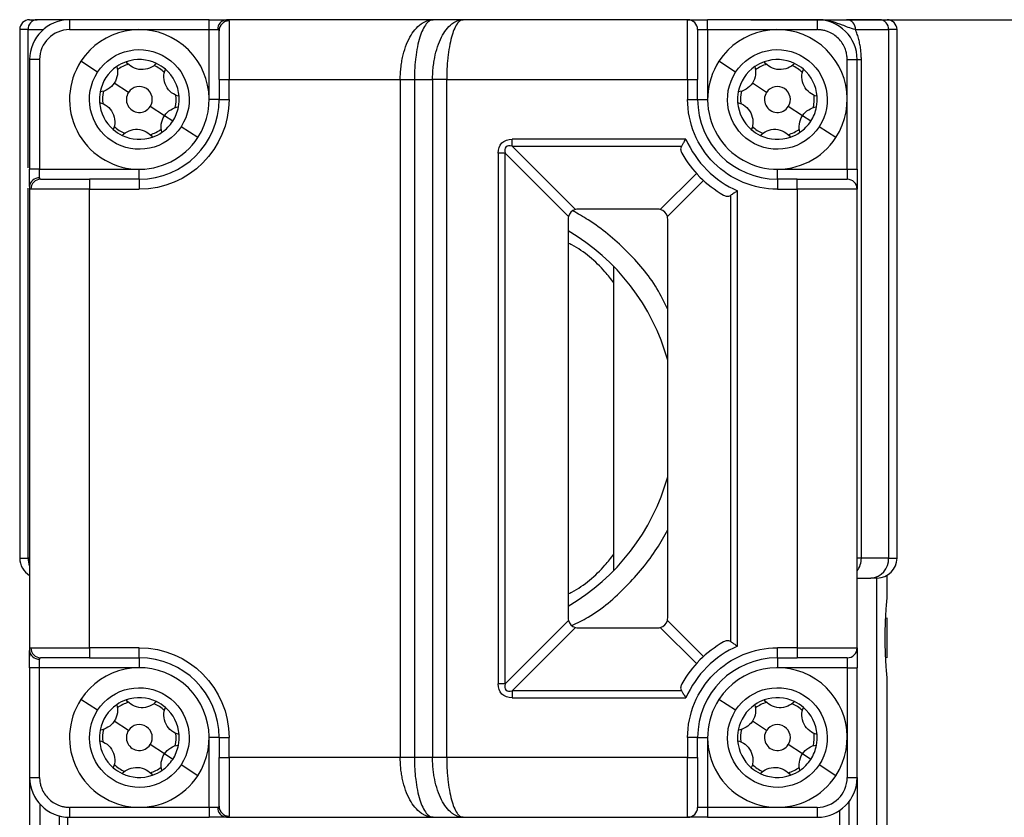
# Model space of a CAD drawing. Header units: millimetres. Extents: x 13 to 546, y 13 to 419.
# Tile 28 of 44: x 329 to 369, y 302 to 334. Entities that reach past the tile are written whole.
import ezdxf

# ---------------------------------------------------------------- set-up
doc = ezdxf.new("R2010")
doc.units = ezdxf.units.MM
doc.header["$LTSCALE"] = 2
doc.linetypes.add('SLD-Solid', pattern=[0])
doc.layers.add('DIMENSIONS', color=140, linetype='SLD-Solid', lineweight=25)
doc.styles.add('SLDTEXTSTYLE0', font='VERDANA.TTF')
doc.dimstyles.new('SLDDIMSTYLE4', dxfattribs={"dimtxt": 4.316016, "dimasz": 6.604, "dimexe": 0, "dimexo": 0.0625, "dimgap": 1.079004, "dimtad": 0, "dimtih": 1, "dimtoh": 1, "dimlfac": 1.25, "dimrnd": 1e-09, "dimzin": 12, "dimdsep": 46, "dimtxsty": 'SLDTEXTSTYLE0', "dimsah": 1, "dimcen": 0.09, "dimadec": 0, "dimazin": 3, "dimtfac": 1, "dimtofl": 0, "dimtmove": 0, "dimatfit": 3, "dimfxl": 0, "dimfrac": 2, "dimtolj": 1, "dimtzin": 12, "dimarcsym": 0})

# ---------------------------------------------------------------- blocks, each defined once
blk = doc.blocks.new('_D_11')
at = {"layer": 'DIMENSIONS'}
for p, q in [((358.809, 334.243), (394.796, 334.243)), ((388.446, 334.243), (388.446, 298.753)), ((382.033, 290.927), (380.584, 290.927)), ((380.584, 290.927), (380.584, 284.067)), ((394.859, 290.927), (396.308, 290.927)), ((396.308, 290.927), (396.308, 284.067)), ((380.584, 284.067), (382.033, 284.067)), ((396.308, 284.067), (394.859, 284.067)), ((388.446, 242.581), (388.446, 283.101)), ((354.256, 242.581), (394.796, 242.581))]:
    blk.add_line(p, q, dxfattribs=at)
for points in [[(388.446, 334.243), (387.43, 327.639), (389.462, 327.639)], [(388.446, 242.581), (389.462, 249.185), (387.43, 249.185)]]:
    blk.add_solid(points, dxfattribs=at)
at = {"layer": 'DIMENSIONS', "char_height": 4.2333, "attachment_point": 1, "style": 'SLDTEXTSTYLE0'}
for s, insert in [('114.6', (380.238, 297.27)), ('4.51', (382.033, 289.444))]:
    blk.add_mtext(s, dxfattribs=dict(at, insert=insert))

msp = doc.modelspace()

# ---------------------------------------------------------------- linework, layer by layer
for p, q in [((331.4691, 334.2432), (330.1647, 334.2432)), ((331.4691, 334.2432), (331.4691, 333.8432)), ((337.0691, 334.2432), (331.4691, 334.2432)), ((337.0691, 333.8432), (337.0691, 334.2432)), ((346.0632, 334.2432), (337.7619, 334.2432)), ((347.2632, 334.2432), (346.0632, 334.2432)), ((356.2691, 334.2432), (347.2632, 334.2432)), ((356.2691, 331.8432), (356.2691, 334.2432)), ((357.0691, 333.8432), (357.0691, 334.2432)), ((361.4691, 334.2432), (357.0691, 334.2432)), ((361.4691, 334.2432), (361.4691, 333.8432)), ((363.9735, 334.2432), (362.6467, 334.2432)), ((329.8069, 333.8432), (329.4691, 333.8432)), ((329.4691, 333.8432), (329.4691, 312.6432)), ((329.8069, 333.8432), (330.4108, 333.8432)), ((329.8069, 328.3058), (329.8069, 333.8432)), ((331.4691, 333.8432), (337.0691, 333.8432)), ((337.0691, 331.0432), (337.0691, 333.8432)), ((337.0691, 333.8432), (337.4155, 333.8432)), ((337.8691, 334.1947), (337.8691, 331.8432)), ((356.6691, 333.8432), (357.0691, 333.8432)), ((357.0691, 333.8432), (357.0691, 331.0432)), ((357.0691, 333.8432), (361.4691, 333.8432)), ((363.0045, 333.8432), (364.3313, 333.8432)), ((364.3313, 333.8432), (364.3313, 312.6432)), ((364.6691, 333.8432), (364.3313, 333.8432)), ((364.6691, 312.6432), (364.6691, 333.8432)), ((330.2691, 332.6432), (329.8691, 332.6432)), ((329.8691, 332.6432), (329.8691, 328.2432)), ((330.2691, 332.6432), (330.2691, 328.2432)), ((362.6691, 328.2432), (362.6691, 332.6432)), ((362.6691, 332.6432), (363.0691, 332.6432)), ((363.0691, 332.6432), (363.238, 332.6432)), ((363.0691, 328.2432), (363.0691, 332.6432)), ((363.238, 312.6432), (363.238, 332.6432)), ((332.5948, 332.1371), (331.925, 332.5747)), ((358.1948, 332.1371), (357.525, 332.5747)), ((337.4691, 331.8432), (337.4691, 331.0432)), ((337.4691, 331.8432), (337.8691, 331.8432)), ((337.8691, 331.8432), (344.7377, 331.8432)), ((337.8691, 331.0432), (337.8691, 331.8432)), ((344.7377, 331.8432), (345.3034, 331.8432)), ((344.7377, 331.8432), (344.7377, 304.6432)), ((345.3034, 331.8432), (346.0348, 331.8432)), ((345.3034, 331.8432), (345.3034, 304.6432)), ((346.0348, 331.8432), (346.0348, 304.6432)), ((346.6005, 331.8432), (346.0348, 331.8432)), ((346.6005, 331.8432), (356.2691, 331.8432)), ((346.6005, 304.6432), (346.6005, 331.8432)), ((356.2691, 331.8432), (356.2691, 331.0432)), ((356.2691, 331.8432), (356.6691, 331.8432)), ((356.6691, 331.0432), (356.6691, 331.8432)), ((333.8338, 331.3276), (333.2645, 331.6996)), ((359.4338, 331.3276), (358.8645, 331.6996)), ((335.2737, 330.3869), (334.7044, 330.7588)), ((337.4691, 331.0432), (337.0691, 331.0432)), ((337.4691, 331.0432), (337.8691, 331.0432)), ((356.2691, 331.0432), (356.6691, 331.0432)), ((356.6691, 331.0432), (357.0691, 331.0432)), ((360.8737, 330.3869), (360.3044, 330.7588)), ((335.6086, 330.1681), (335.2737, 330.3869)), ((361.2086, 330.1681), (360.8737, 330.3869)), ((336.6132, 329.5118), (335.9434, 329.9493)), ((362.2132, 329.5118), (361.5434, 329.9493)), ((356.2006, 329.4489), (349.2291, 329.4489)), ((349.2291, 329.1661), (349.2291, 329.4489)), ((349.2291, 329.1661), (356.0196, 329.1661)), ((351.7656, 326.6296), (349.2291, 329.1661)), ((348.6634, 328.8832), (348.6634, 307.6032)), ((348.9463, 328.8832), (348.6634, 328.8832)), ((348.9463, 307.6032), (348.9463, 328.8832)), ((348.9463, 328.8832), (351.4827, 326.3468)), ((330.2691, 328.2432), (329.8691, 328.2432)), ((330.2691, 327.8968), (330.2691, 328.2432)), ((330.2691, 328.2432), (334.2691, 328.2432)), ((334.2691, 327.8432), (334.2691, 328.2432)), ((356.6196, 328.0766), (355.1726, 326.6296)), ((359.8691, 327.8432), (359.8691, 328.2432)), ((359.8691, 328.2432), (362.6691, 328.2432)), ((362.6691, 328.2432), (362.6691, 327.8432)), ((362.6691, 328.2432), (363.0691, 328.2432)), ((329.8691, 327.5504), (329.8691, 308.936)), ((332.2691, 327.8432), (332.2691, 327.4432)), ((334.2691, 327.8432), (332.2691, 327.8432)), ((334.2691, 327.8432), (334.2691, 327.4432)), ((355.4555, 326.3468), (356.9025, 327.7938)), ((359.8691, 327.8432), (359.8691, 327.4432)), ((360.6691, 327.8432), (359.8691, 327.8432)), ((360.6691, 327.4432), (360.6691, 327.8432)), ((329.8069, 312.6432), (329.8069, 327.4878)), ((332.2691, 327.4432), (329.9176, 327.4432)), ((332.2691, 309.0432), (332.2691, 327.4432)), ((332.2691, 327.4432), (334.2691, 327.4432)), ((357.9919, 327.1937), (357.9919, 309.2928)), ((358.2748, 309.1118), (358.2748, 327.3747)), ((359.8691, 327.4432), (360.6691, 327.4432)), ((360.6691, 327.4432), (360.6691, 309.0432)), ((363.0691, 327.4432), (360.6691, 327.4432)), ((363.0691, 309.0432), (363.0691, 327.4432)), ((355.0691, 326.6432), (351.8691, 326.6432)), ((351.4691, 326.2432), (351.4691, 310.2432)), ((355.4691, 310.2432), (355.4691, 326.2432)), ((353.3091, 312.1522), (353.3091, 324.3343)), ((329.4691, 312.6432), (329.8069, 312.6432)), ((329.8691, 312.6432), (329.8069, 312.6432)), ((363.238, 312.6432), (363.0691, 312.6432)), ((364.3313, 312.6432), (363.238, 312.6432)), ((364.3313, 312.6432), (364.6691, 312.6432)), ((363.0691, 311.8432), (363.6157, 311.8432)), ((363.8496, 311.8432), (363.8496, 288.6432)), ((364.2691, 310.9986), (364.2691, 311.9504)), ((351.4827, 310.1397), (348.9463, 307.6032)), ((356.9025, 308.6927), (355.4555, 310.1397)), ((364.2691, 308.6432), (364.2691, 310.2432)), ((349.2291, 307.3204), (351.7656, 309.8569)), ((351.8691, 309.8432), (355.0691, 309.8432)), ((355.1726, 309.8569), (356.6196, 308.4099)), ((329.8691, 308.9266), (329.8691, 308.6993)), ((329.9176, 309.0432), (332.2691, 309.0432)), ((334.2691, 309.0432), (332.2691, 309.0432)), ((332.2691, 309.0432), (332.2691, 308.6432)), ((334.2691, 308.6432), (334.2691, 309.0432)), ((360.6691, 309.0432), (359.8691, 309.0432)), ((359.8691, 308.6432), (359.8691, 309.0432)), ((360.6691, 309.0432), (360.6691, 308.6432)), ((360.6691, 309.0432), (363.0691, 309.0432)), ((330.2691, 308.2432), (330.2691, 308.5896)), ((332.2691, 308.6432), (334.2691, 308.6432)), ((334.2691, 308.6432), (334.2691, 308.2432)), ((359.8691, 308.6432), (360.6691, 308.6432)), ((359.8691, 308.6432), (359.8691, 308.2432)), ((362.6691, 308.6432), (362.6691, 308.2432)), ((330.2691, 308.2432), (329.8691, 308.2432)), ((329.8691, 308.2432), (329.8691, 303.8432)), ((334.2691, 308.2432), (330.2691, 308.2432)), ((330.2691, 303.8432), (330.2691, 308.2432)), ((362.6691, 308.2432), (359.8691, 308.2432)), ((362.6691, 308.2432), (363.0691, 308.2432)), ((362.6691, 308.2432), (362.6691, 303.8432)), ((363.0691, 303.8432), (363.0691, 308.2432)), ((364.2691, 288.6432), (364.2691, 307.8879)), ((348.9463, 307.6032), (348.6634, 307.6032)), ((332.5948, 306.5371), (331.925, 306.9747)), ((356.0196, 307.3204), (349.2291, 307.3204)), ((349.2291, 307.3204), (349.2291, 307.0375)), ((349.2291, 307.0375), (356.2006, 307.0375)), ((358.1948, 306.5371), (357.525, 306.9747)), ((333.8338, 305.7276), (333.2645, 306.0996)), ((359.4338, 305.7276), (358.8645, 306.0996)), ((337.0691, 302.6432), (337.0691, 305.4432)), ((337.4691, 305.4432), (337.0691, 305.4432)), ((337.4691, 305.4432), (337.4691, 304.6432)), ((337.4691, 305.4432), (337.8691, 305.4432)), ((337.8691, 304.6432), (337.8691, 305.4432)), ((356.2691, 305.4432), (356.2691, 304.6432)), ((356.6691, 305.4432), (356.2691, 305.4432)), ((356.6691, 304.6432), (356.6691, 305.4432)), ((356.6691, 305.4432), (357.0691, 305.4432)), ((357.0691, 305.4432), (357.0691, 302.6432)), ((335.2737, 304.7869), (334.7044, 305.1588)), ((360.8737, 304.7869), (360.3044, 305.1588)), ((335.6086, 304.5681), (335.2737, 304.7869)), ((337.4691, 304.6432), (337.8691, 304.6432)), ((344.7377, 304.6432), (337.8691, 304.6432)), ((337.8691, 304.6432), (337.8691, 302.2917)), ((345.3034, 304.6432), (344.7377, 304.6432)), ((346.0348, 304.6432), (345.3034, 304.6432)), ((346.6005, 304.6432), (346.0348, 304.6432)), ((356.2691, 304.6432), (346.6005, 304.6432)), ((356.2691, 304.6432), (356.6691, 304.6432)), ((356.2691, 302.2432), (356.2691, 304.6432)), ((361.2086, 304.5681), (360.8737, 304.7869)), ((336.6132, 303.9118), (335.9434, 304.3493)), ((362.2132, 303.9118), (361.5434, 304.3493)), ((329.8691, 303.8432), (329.8691, 288.6432)), ((329.8691, 303.8432), (330.2691, 303.8432)), ((362.6691, 303.8432), (363.0691, 303.8432)), ((363.0691, 303.8432), (363.0691, 288.6432)), ((330.2886, 288.6432), (330.2886, 302.7632)), ((337.0691, 302.6432), (331.4691, 302.6432)), ((331.4691, 302.6432), (331.4691, 302.2432)), ((337.4155, 302.6432), (337.0691, 302.6432)), ((337.0691, 302.6432), (337.0691, 302.2432)), ((357.0691, 302.6432), (356.6691, 302.6432)), ((357.0691, 302.6432), (357.0691, 302.2432)), ((361.4691, 302.6432), (357.0691, 302.6432)), ((361.4691, 302.6432), (361.4691, 302.2432)), ((362.7509, 288.6432), (362.7509, 302.8857)), ((331.0691, 288.6432), (331.0691, 302.294)), ((331.3873, 302.2453), (331.3873, 288.6432)), ((331.4691, 302.2432), (337.0691, 302.2432)), ((337.7619, 302.2432), (346.0632, 302.2432)), ((346.0632, 302.2432), (347.2632, 302.2432)), ((347.2632, 302.2432), (356.2691, 302.2432)), ((357.0691, 302.2432), (361.4691, 302.2432)), ((362.3685, 288.6432), (362.3685, 302.5199))]:
    msp.add_line(p, q)
for centre, radius, start, end in [((329.8691, 333.8432), 0.4, 90, 180), ((330.1871, 333.8632), 0.3807, 93.36762, 183.01175), ((331.4691, 332.6432), 1.6, 90, 180), ((337.7908, 333.8682), 0.3761, 94.40195, 183.81126), ((356.2691, 333.8432), 0.4, 0, 90), ((361.4691, 332.6432), 1.6, 0, 90), ((362.6244, 333.8632), 0.3807, 356.98825, 86.63238), ((363.9511, 333.8632), 0.3807, 356.98825, 86.63238), ((364.2691, 333.8432), 0.4, 0, 90), ((334.2691, 331.0432), 2.8, 326.84238, 146.84238), ((337.8651, 333.7987), 0.396, 89.42128, 179.40934), ((359.8691, 331.0432), 2.8, 326.84238, 146.84238), ((334.2691, 331.0432), 1.6, 64.51074, 109.17403), ((359.8691, 331.0432), 1.6, 64.51074, 109.17403), ((334.2691, 331.0432), 2.8, 146.84238, 326.84238), ((334.2691, 331.0432), 1.6, 124.51074, 169.17403), ((334.2691, 331.0432), 1.6, 109.17403, 124.51074), ((334.2691, 331.0432), 1.48, 107.19539, 126.48937), ((334.2691, 331.0432), 1.48, 47.19539, 66.48937), ((334.2691, 331.0432), 1.6, 49.17403, 64.51074), ((334.2691, 331.0432), 1.6, 4.51074, 49.17403), ((359.8691, 331.0432), 2.8, 146.84238, 326.84238), ((359.8691, 331.0432), 1.6, 124.51074, 169.17403), ((359.8691, 331.0432), 1.6, 109.17403, 124.51074), ((359.8691, 331.0432), 1.48, 107.19539, 126.48937), ((359.8691, 331.0432), 1.48, 47.19539, 66.48937), ((359.8691, 331.0432), 1.6, 49.17403, 64.51074), ((359.8691, 331.0432), 1.6, 4.51074, 49.17403), ((334.2691, 331.0432), 0.52, 326.84238, 146.84238), ((359.8691, 331.0432), 0.52, 326.84238, 146.84238), ((334.2691, 331.0432), 1.6, 169.17403, 184.51074), ((334.2691, 331.0432), 1.48, 167.19539, 186.48937), ((334.2691, 331.0432), 0.52, 146.84238, 326.84238), ((334.2691, 331.0432), 1.48, 347.19539, 6.48937), ((334.2691, 331.0432), 1.6, 349.17403, 4.51074), ((359.8691, 331.0432), 1.6, 169.17403, 184.51074), ((359.8691, 331.0432), 1.48, 167.19539, 186.48937), ((359.8691, 331.0432), 0.52, 146.84238, 326.84238), ((359.8691, 331.0432), 1.48, 347.19539, 6.48937), ((359.8691, 331.0432), 1.6, 349.17403, 4.51074), ((334.2691, 331.0432), 1.6, 184.51074, 229.17403), ((334.2691, 331.0432), 3.2, 270, 0), ((334.2691, 331.0432), 1.6, 326.84238, 349.17403), ((359.8691, 331.0432), 3.2, 180, 270), ((359.8691, 331.0432), 1.6, 184.51074, 229.17403), ((359.8691, 331.0432), 1.6, 326.84238, 349.17403), ((334.2691, 331.0432), 1.48, 227.19539, 246.48937), ((334.2691, 331.0432), 1.6, 304.51074, 326.84238), ((359.8691, 331.0432), 1.48, 227.19539, 246.48937), ((359.8691, 331.0432), 1.6, 304.51074, 326.84238), ((334.2691, 331.0432), 1.6, 229.17403, 244.51074), ((334.2691, 331.0432), 1.6, 244.51074, 289.17403), ((334.2691, 331.0432), 1.48, 287.19539, 306.48937), ((334.2691, 331.0432), 1.6, 289.17403, 304.51074), ((359.8691, 331.0432), 1.6, 229.17403, 244.51074), ((359.8691, 331.0432), 1.6, 244.51074, 289.17403), ((359.8691, 331.0432), 1.48, 287.19539, 306.48937), ((359.8691, 331.0432), 1.6, 289.17403, 304.51074), ((359.8691, 331.0432), 4.4, 209.40035, 240.59965), ((330.2441, 327.5215), 0.3761, 86.18874, 175.59805), ((330.3136, 327.4472), 0.396, 90.59066, 180.57872), ((362.6691, 327.4432), 0.4, 0, 90), ((351.8691, 326.2432), 0.4, 165, 180), ((351.8691, 326.2432), 0.4, 105, 165), ((351.8691, 326.2432), 0.4, 90, 105), ((355.0691, 326.2432), 0.4, 75, 90), ((355.0691, 326.2432), 0.4, 15, 75), ((355.0691, 326.2432), 0.4, 0, 15), ((347.0691, 318.2432), 8.72, 15.5701, 59.69605), ((347.0691, 318.2432), 8.72, 300.30395, 344.4299), ((330.2691, 312.6432), 0.8, 180, 240), ((330.6842, 312.6414), 0.8773, 179.88367, 201.69928), ((362.3826, 312.6374), 0.8555, 323.37211, 0.39097), ((363.571, 312.6032), 0.7613, 273.36762, 3.01175), ((363.8691, 312.6432), 0.8, 270, 0), ((351.8691, 310.2432), 0.4, 180, 195), ((351.8691, 310.2432), 0.4, 195, 255), ((355.0691, 310.2432), 0.4, 285, 345), ((355.0691, 310.2432), 0.4, 345, 0), ((351.8691, 310.2432), 0.4, 255, 270), ((355.0691, 310.2432), 0.4, 270, 285), ((330.2441, 308.9649), 0.3761, 184.40195, 273.81126), ((330.3136, 309.0392), 0.396, 179.42128, 269.40934), ((359.8691, 305.4432), 4.4, 119.40035, 150.59965), ((362.6691, 309.0432), 0.4, 270, 0), ((334.2691, 305.4432), 3.2, 360, 90), ((359.8691, 305.4432), 3.2, 90, 180), ((334.2691, 305.4432), 2.8, 326.84238, 146.84238), ((359.8691, 305.4432), 2.8, 326.84238, 146.84238), ((334.2691, 305.4432), 2.8, 146.84238, 326.84238), ((334.2691, 305.4432), 1.6, 109.17403, 124.51074), ((334.2691, 305.4432), 1.6, 64.51074, 109.17403), ((359.8691, 305.4432), 2.8, 146.84238, 326.84238), ((359.8691, 305.4432), 1.6, 109.17403, 124.51074), ((359.8691, 305.4432), 1.6, 64.51074, 109.17403), ((334.2691, 305.4432), 1.6, 124.51074, 169.17403), ((334.2691, 305.4432), 1.48, 107.19539, 126.48937), ((334.2691, 305.4432), 1.48, 47.19539, 66.48937), ((334.2691, 305.4432), 1.6, 49.17403, 64.51074), ((334.2691, 305.4432), 1.6, 4.51074, 49.17403), ((359.8691, 305.4432), 1.6, 124.51074, 169.17403), ((359.8691, 305.4432), 1.48, 107.19539, 126.48937), ((359.8691, 305.4432), 1.48, 47.19539, 66.48937), ((359.8691, 305.4432), 1.6, 49.17403, 64.51074), ((359.8691, 305.4432), 1.6, 4.51074, 49.17403), ((334.2691, 305.4432), 1.48, 167.19539, 186.48937), ((334.2691, 305.4432), 0.52, 326.84238, 146.84238), ((359.8691, 305.4432), 1.48, 167.19539, 186.48937), ((359.8691, 305.4432), 0.52, 326.84238, 146.84238), ((334.2691, 305.4432), 1.6, 169.17403, 184.51074), ((334.2691, 305.4432), 0.52, 146.84238, 326.84238), ((334.2691, 305.4432), 1.48, 347.19539, 6.48937), ((334.2691, 305.4432), 1.6, 349.17403, 4.51074), ((359.8691, 305.4432), 1.6, 169.17403, 184.51074), ((359.8691, 305.4432), 0.52, 146.84238, 326.84238), ((359.8691, 305.4432), 1.48, 347.19539, 6.48937), ((359.8691, 305.4432), 1.6, 349.17403, 4.51074), ((334.2691, 305.4432), 1.6, 184.51074, 229.17403), ((334.2691, 305.4432), 1.6, 326.84238, 349.17403), ((359.8691, 305.4432), 1.6, 184.51074, 229.17403), ((359.8691, 305.4432), 1.6, 326.84238, 349.17403), ((334.2691, 305.4432), 1.6, 229.17403, 244.51074), ((334.2691, 305.4432), 1.48, 227.19539, 246.48937), ((334.2691, 305.4432), 1.48, 287.19539, 306.48937), ((334.2691, 305.4432), 1.6, 304.51074, 326.84238), ((359.8691, 305.4432), 1.6, 229.17403, 244.51074), ((359.8691, 305.4432), 1.48, 227.19539, 246.48937), ((359.8691, 305.4432), 1.48, 287.19539, 306.48937), ((359.8691, 305.4432), 1.6, 304.51074, 326.84238), ((331.4691, 303.8432), 1.6, 180, 270), ((334.2691, 305.4432), 1.6, 244.51074, 289.17403), ((334.2691, 305.4432), 1.6, 289.17403, 304.51074), ((359.8691, 305.4432), 1.6, 244.51074, 289.17403), ((359.8691, 305.4432), 1.6, 289.17403, 304.51074), ((361.4691, 303.8432), 1.6, 270, 0), ((337.7908, 302.6182), 0.3761, 176.18874, 265.59805), ((337.8651, 302.6877), 0.396, 180.59066, 270.57872), ((356.2691, 302.6432), 0.4, 270, 0)]:
    msp.add_arc(centre, radius, start, end)
for points in [[(329.8691, 334.2432), (329.8691, 334.2432), (329.9703, 334.2432), (330.1647, 334.2432)], [(337.0691, 334.2432), (337.3549, 334.2432), (337.619, 334.2432), (337.7619, 334.2432)], [(363.9735, 334.2432), (364.1679, 334.2432), (364.2691, 334.2432), (364.2691, 334.2432)], [(331.4691, 333.8432), (330.8068, 333.8432), (330.2691, 333.3055), (330.2691, 332.6432)], [(337.4691, 333.8028), (337.4691, 333.8311), (337.4507, 333.8432), (337.4155, 333.8432)], [(356.6691, 333.8432), (356.6691, 333.8432), (356.6691, 332.9471), (356.6691, 331.8432)], [(337.8691, 331.0432), (337.8691, 329.0563), (336.256, 327.4432), (334.2691, 327.4432)], [(356.2006, 329.4489), (356.6043, 328.5198), (357.3457, 327.7785), (358.2748, 327.3747)], [(329.8691, 327.5504), (329.8691, 327.6933), (329.8691, 327.9575), (329.8691, 328.2432)], [(330.2691, 327.8968), (330.2691, 327.8616), (330.2813, 327.8432), (330.3095, 327.8432)], [(363.0691, 328.2432), (363.0691, 327.8017), (363.0691, 327.4432), (363.0691, 327.4432)], [(360.6691, 327.8432), (361.7729, 327.8432), (362.6691, 327.8432), (362.6691, 327.8432)], [(329.8691, 308.2432), (329.8691, 308.529), (329.8691, 308.7932), (329.8691, 308.936)], [(334.2691, 309.0432), (336.256, 309.0432), (337.8691, 307.4301), (337.8691, 305.4432)], [(358.2748, 309.1118), (357.3457, 308.708), (356.6043, 307.9666), (356.2006, 307.0375)], [(330.3095, 308.6432), (330.2813, 308.6432), (330.2691, 308.6249), (330.2691, 308.5896)], [(362.6691, 308.6432), (362.6691, 308.6432), (361.7729, 308.6432), (360.6691, 308.6432)], [(361.4691, 302.6432), (362.1314, 302.6432), (362.6691, 303.1809), (362.6691, 303.8432)], [(337.4155, 302.6432), (337.4507, 302.6432), (337.4691, 302.6554), (337.4691, 302.6836)], [(337.7619, 302.2432), (337.619, 302.2432), (337.3549, 302.2432), (337.0691, 302.2432)]]:
    msp.add_open_spline(points, degree=3)
for points, knots in [([(337.7619, 334.2432), (337.7733, 334.243), (337.7959, 334.2426), (337.8224, 334.2388), (337.8434, 334.2325), (337.8582, 334.2231), (337.8674, 334.2109), (337.8685, 334.2002), (337.8691, 334.1947)], [0, 0, 0, 0, 0.1645192, 0.3286158, 0.493263, 0.6594244, 0.8280376, 1, 1, 1, 1]), ([(344.7377, 331.8432), (344.7381, 331.8859), (344.7388, 331.9713), (344.7448, 332.0994), (344.7542, 332.2271), (344.7675, 332.3542), (344.7847, 332.4802), (344.8056, 332.6048), (344.8525, 332.8382), (344.9487, 333.1724), (345.1173, 333.5478), (345.3295, 333.8615), (345.5161, 334.039), (345.6706, 334.138), (345.7817, 334.1916), (345.9148, 334.2342), (346.0114, 334.2401), (346.0632, 334.2432)], [0, 0, 0, 0, 0.0316712, 0.0634803, 0.0954547, 0.1276216, 0.1600074, 0.1926383, 0.2255396, 0.3477315, 0.4788534, 0.6037576, 0.7455599, 0.7930824, 0.8513294, 0.9203023, 1, 1, 1, 1]), ([(346.0632, 334.2432), (346.0478, 334.2424), (346.018, 334.2407), (345.9748, 334.2281), (345.9348, 334.21), (345.8982, 334.1872), (345.8649, 334.1612), (345.835, 334.1333), (345.8082, 334.1046), (345.7414, 334.0249), (345.6419, 333.8615), (345.5213, 333.5479), (345.424, 333.1724), (345.3646, 332.8097), (345.3324, 332.5131), (345.3157, 332.2919), (345.3053, 332.0681), (345.3041, 331.918), (345.3034, 331.8432)], [0, 0, 0, 0, 0.04120175, 0.07972061, 0.11555667, 0.14871008, 0.17918106, 0.20696994, 0.23207716, 0.2545034, 0.39629884, 0.52121274, 0.65232798, 0.77452932, 0.83190766, 0.88851819, 0.94450077, 1, 1, 1, 1]), ([(346.0348, 331.8432), (346.0351, 331.8859), (346.0358, 331.9713), (346.0412, 332.0993), (346.05, 332.227), (346.0623, 332.3541), (346.0782, 332.48), (346.0976, 332.6046), (346.1409, 332.8366), (346.2286, 333.1684), (346.3851, 333.5445), (346.5808, 333.8592), (346.7557, 334.0384), (346.8987, 334.1379), (347.0012, 334.1915), (347.1251, 334.2342), (347.215, 334.2401), (347.2632, 334.2432)], [0, 0, 0, 0, 0.033334, 0.0667913, 0.1003791, 0.1341046, 0.1679747, 0.2019966, 0.236177, 0.3618437, 0.4941706, 0.6178073, 0.7558734, 0.8017001, 0.8576649, 0.9237658, 1, 1, 1, 1]), ([(347.2632, 334.2432), (347.2498, 334.2424), (347.2239, 334.2407), (347.1865, 334.2281), (347.1518, 334.21), (347.12, 334.1871), (347.0908, 334.1611), (347.0645, 334.1332), (347.0409, 334.1046), (346.9819, 334.0244), (346.8954, 333.8592), (346.7893, 333.5445), (346.7052, 333.1684), (346.6536, 332.8077), (346.6257, 332.5125), (346.6113, 332.2915), (346.6022, 332.0679), (346.601, 331.918), (346.6005, 331.8432)], [0, 0, 0, 0, 0.0393974, 0.0762596, 0.1105867, 0.1423786, 0.1716352, 0.1983567, 0.2225431, 0.2441946, 0.3822507, 0.5058956, 0.6382125, 0.7638875, 0.8235791, 0.8828032, 0.9415974, 1, 1, 1, 1]), ([(356.2691, 334.2432), (356.2691, 334.2432), (356.3534, 334.2432), (356.6534, 334.2432), (356.8569, 334.2432), (357.0691, 334.2432)], [0, 0, 0, 0, 0.5, 0.5, 1, 1, 1, 1]), ([(363.0045, 333.8432), (362.8881, 333.8723), (362.7939, 333.9049), (362.6247, 333.9676), (362.55, 333.9977), (362.3403, 334.0786), (362.2205, 334.1204), (361.8781, 334.2162), (361.6746, 334.2432), (361.4691, 334.2432)], [0, 0, 0, 0, 0.125, 0.125, 0.25, 0.25, 0.5, 0.5, 1, 1, 1, 1]), ([(361.4691, 334.2432), (361.5283, 334.2432), (361.5874, 334.2432), (361.7127, 334.2432), (361.7786, 334.2432), (361.9306, 334.2432), (362.015, 334.2432), (362.1886, 334.2432), (362.2543, 334.2432), (362.4181, 334.2432), (362.5159, 334.2432), (362.6467, 334.2432)], [0, 0, 0, 0, 0.25, 0.25, 0.5, 0.5, 0.75, 0.75, 0.875, 0.875, 1, 1, 1, 1]), ([(362.6691, 332.6432), (362.6685, 332.6735), (362.6672, 332.7339), (362.6567, 332.8238), (362.6399, 332.9124), (362.6162, 332.9997), (362.5689, 333.1336), (362.4795, 333.3069), (362.3235, 333.4974), (362.1329, 333.6536), (361.9417, 333.7522), (361.7684, 333.8086), (361.62, 333.8379), (361.5195, 333.8415), (361.4691, 333.8432)], [0, 0, 0, 0, 0.0482774, 0.0961591, 0.1439201, 0.1918374, 0.2401856, 0.370003, 0.5000481, 0.6298656, 0.7599108, 0.8401054, 0.919707, 1, 1, 1, 1]), ([(363.238, 332.6432), (363.2377, 332.6775), (363.2371, 332.746), (363.232, 332.8486), (363.2238, 332.9508), (363.2123, 333.0528), (363.1975, 333.1544), (363.1732, 333.2907), (363.1343, 333.4597), (363.0759, 333.6575), (363.0288, 333.7801), (363.0045, 333.8432)], [0, 0, 0, 0, 0.0766897, 0.1535498, 0.2309676, 0.3093221, 0.3889789, 0.4702862, 0.6378668, 0.813746, 1, 1, 1, 1]), ([(337.4691, 331.8432), (337.4691, 332.3042), (337.4691, 332.7511), (337.4691, 333.4652), (337.4691, 333.7106), (337.4691, 333.8028)], [0, 0, 0, 0, 0.5, 0.5, 1, 1, 1, 1]), ([(332.5948, 332.1371), (333.1985, 333.0612), (334.4389, 333.3213), (336.2871, 332.1138), (336.5472, 330.8734), (335.9434, 329.9493)], [0, 0, 0, 0, 0.5, 0.5, 1, 1, 1, 1]), ([(358.1948, 332.1371), (358.7985, 333.0612), (360.0389, 333.3213), (361.8871, 332.1138), (362.1472, 330.8734), (361.5434, 329.9493)], [0, 0, 0, 0, 0.5, 0.5, 1, 1, 1, 1]), ([(333.3626, 332.3617), (333.3934, 332.2562), (333.4029, 332.1441), (333.3723, 331.9168), (333.3313, 331.8018), (333.2645, 331.6996)], [0, 0, 0, 0, 0.5, 0.5, 1, 1, 1, 1]), ([(334.9577, 332.4875), (334.8818, 332.4081), (334.7895, 332.3439), (334.5774, 332.2567), (334.4568, 332.2349), (334.2166, 332.2477), (334.0974, 332.2827), (333.8957, 332.3926), (333.8104, 332.4671), (333.7436, 332.5545)], [0, 0, 0, 0, 0.25, 0.25, 0.5, 0.5, 0.75, 0.75, 1, 1, 1, 1]), ([(335.8641, 331.1691), (335.7574, 331.1951), (335.6557, 331.2429), (335.4741, 331.383), (335.395, 331.4765), (335.286, 331.691), (335.2567, 331.8116), (335.251, 332.0413), (335.2728, 332.1524), (335.3151, 332.2539)], [0, 0, 0, 0, 0.25, 0.25, 0.5, 0.5, 0.75, 0.75, 1, 1, 1, 1]), ([(358.9626, 332.3617), (358.9934, 332.2562), (359.0029, 332.1441), (358.9723, 331.9168), (358.9313, 331.8018), (358.8645, 331.6996)], [0, 0, 0, 0, 0.5, 0.5, 1, 1, 1, 1]), ([(360.5577, 332.4875), (360.4818, 332.4081), (360.3895, 332.3439), (360.1774, 332.2567), (360.0568, 332.2349), (359.8166, 332.2477), (359.6974, 332.2827), (359.4957, 332.3926), (359.4104, 332.4671), (359.3436, 332.5545)], [0, 0, 0, 0, 0.25, 0.25, 0.5, 0.5, 0.75, 0.75, 1, 1, 1, 1]), ([(361.4641, 331.1691), (361.3574, 331.1951), (361.2557, 331.2429), (361.0741, 331.383), (360.995, 331.4765), (360.886, 331.691), (360.8567, 331.8116), (360.851, 332.0413), (360.8728, 332.1524), (360.9151, 332.2539)], [0, 0, 0, 0, 0.25, 0.25, 0.5, 0.5, 0.75, 0.75, 1, 1, 1, 1]), ([(335.9434, 329.9493), (335.3397, 329.0252), (334.0993, 328.7652), (332.2511, 329.9726), (331.991, 331.213), (332.5948, 332.1371)], [0, 0, 0, 0, 0.5, 0.5, 1, 1, 1, 1]), ([(361.5434, 329.9493), (360.9397, 329.0252), (359.6993, 328.7652), (357.8511, 329.9726), (357.591, 331.213), (358.1948, 332.1371)], [0, 0, 0, 0, 0.5, 0.5, 1, 1, 1, 1]), ([(333.2645, 331.6996), (333.1977, 331.5973), (333.1092, 331.5138), (332.9132, 331.3943), (332.8066, 331.3579), (332.6976, 331.3438)], [0, 0, 0, 0, 0.5, 0.5, 1, 1, 1, 1]), ([(358.8645, 331.6996), (358.7977, 331.5973), (358.7092, 331.5138), (358.5132, 331.3943), (358.4066, 331.3579), (358.2976, 331.3438)], [0, 0, 0, 0, 0.5, 0.5, 1, 1, 1, 1]), ([(332.6741, 330.9174), (332.7808, 330.8914), (332.8825, 330.8436), (333.0641, 330.7035), (333.1432, 330.61), (333.2522, 330.3955), (333.2815, 330.2748), (333.2872, 330.0452), (333.2654, 329.934), (333.2231, 329.8325)], [0, 0, 0, 0, 0.25, 0.25, 0.5, 0.5, 0.75, 0.75, 1, 1, 1, 1]), ([(335.2737, 330.3869), (335.3405, 330.4891), (335.4291, 330.5727), (335.625, 330.6922), (335.7316, 330.7286), (335.8406, 330.7427)], [0, 0, 0, 0, 0.5, 0.5, 1, 1, 1, 1]), ([(359.8691, 327.4432), (358.9144, 327.4432), (357.9986, 327.8225), (356.6484, 329.1728), (356.2691, 330.0885), (356.2691, 331.0432)], [0, 0, 0, 0, 0.5, 0.5, 1, 1, 1, 1]), ([(358.2741, 330.9174), (358.3808, 330.8914), (358.4825, 330.8436), (358.6641, 330.7035), (358.7432, 330.61), (358.8522, 330.3955), (358.8815, 330.2748), (358.8872, 330.0452), (358.8654, 329.934), (358.8231, 329.8325)], [0, 0, 0, 0, 0.25, 0.25, 0.5, 0.5, 0.75, 0.75, 1, 1, 1, 1]), ([(360.8737, 330.3869), (360.9405, 330.4891), (361.0291, 330.5727), (361.225, 330.6922), (361.3316, 330.7286), (361.4406, 330.7427)], [0, 0, 0, 0, 0.5, 0.5, 1, 1, 1, 1]), ([(335.1756, 329.7248), (335.1448, 329.8303), (335.1353, 329.9423), (335.1659, 330.1696), (335.2069, 330.2847), (335.2737, 330.3869)], [0, 0, 0, 0, 0.5, 0.5, 1, 1, 1, 1]), ([(360.7756, 329.7248), (360.7448, 329.8303), (360.7353, 329.9423), (360.7659, 330.1696), (360.8069, 330.2847), (360.8737, 330.3869)], [0, 0, 0, 0, 0.5, 0.5, 1, 1, 1, 1]), ([(333.5806, 329.599), (333.6565, 329.6784), (333.7487, 329.7426), (333.9608, 329.8298), (334.0814, 329.8515), (334.3216, 329.8387), (334.4408, 329.8037), (334.6425, 329.6938), (334.7278, 329.6194), (334.7946, 329.532)], [0, 0, 0, 0, 0.25, 0.25, 0.5, 0.5, 0.75, 0.75, 1, 1, 1, 1]), ([(359.1806, 329.599), (359.2565, 329.6784), (359.3487, 329.7426), (359.5608, 329.8298), (359.6814, 329.8515), (359.9216, 329.8387), (360.0408, 329.8037), (360.2425, 329.6938), (360.3278, 329.6194), (360.3946, 329.532)], [0, 0, 0, 0, 0.25, 0.25, 0.5, 0.5, 0.75, 0.75, 1, 1, 1, 1]), ([(348.6634, 328.8832), (348.6634, 329.0545), (348.7163, 329.1986), (348.9137, 329.3961), (349.0578, 329.4489), (349.2291, 329.4489)], [0, 0, 0, 0, 0.5, 0.5, 1, 1, 1, 1]), ([(349.2291, 329.1661), (349.1148, 329.1947), (349.0277, 329.1834), (348.9289, 329.0847), (348.9177, 328.9976), (348.9463, 328.8832)], [0, 0, 0, 0, 0.5, 0.5, 1, 1, 1, 1]), ([(356.0196, 329.1661), (355.9915, 329.1212), (355.984, 329.072), (355.9933, 328.9759), (356.0103, 328.9284), (356.0358, 328.8832)], [0, 0, 0, 0, 0.5, 0.5, 1, 1, 1, 1]), ([(356.0196, 329.1661), (356.0274, 329.1785), (356.0436, 329.2044), (356.0718, 329.2492), (356.1057, 329.3025), (356.149, 329.3696), (356.182, 329.4204), (356.2006, 329.4489)], [0, 0, 0, 0, 0.1544546, 0.3208386, 0.4994085, 0.7190707, 1, 1, 1, 1]), ([(329.9176, 327.4432), (329.9122, 327.4438), (329.9014, 327.4449), (329.8892, 327.4541), (329.8799, 327.4689), (329.8735, 327.4899), (329.8698, 327.5164), (329.8693, 327.5391), (329.8691, 327.5504)], [0, 0, 0, 0, 0.1719624, 0.3405756, 0.506737, 0.6713842, 0.8354808, 1, 1, 1, 1]), ([(330.3095, 327.8432), (330.4017, 327.8432), (330.6471, 327.8432), (331.3613, 327.8432), (331.8081, 327.8432), (332.2691, 327.8432)], [0, 0, 0, 0, 0.5, 0.5, 1, 1, 1, 1]), ([(357.7091, 327.2099), (357.7543, 327.1845), (357.8009, 327.1675), (357.8981, 327.158), (357.9472, 327.1657), (357.9919, 327.1937)], [0, 0, 0, 0, 0.5, 0.5, 1, 1, 1, 1]), ([(358.2748, 327.3747), (358.2551, 327.3619), (358.2185, 327.338), (358.1683, 327.3056), (358.1127, 327.2698), (358.0522, 327.2315), (358.0113, 327.2058), (357.9919, 327.1937)], [0, 0, 0, 0, 0.19423672, 0.3612142, 0.50095563, 0.76401139, 1, 1, 1, 1]), ([(355.4691, 322.6192), (355.3329, 322.9017), (354.9123, 323.7746), (353.8341, 325.0116), (352.6477, 326.0182), (351.8689, 326.4554), (351.6607, 326.5723)], [0, 0, 0, 0, 0.1683312, 0.5200134, 0.8716956, 1, 1, 1, 1]), ([(353.3091, 323.687), (353.1928, 323.8354), (352.7244, 324.433), (352.0804, 324.975), (351.5202, 325.2602), (351.4691, 325.2862)], [0, 0, 0, 0, 0.2308297, 0.9298253, 1, 1, 1, 1]), ([(351.6224, 309.9351), (351.8442, 310.0432), (352.6549, 310.4382), (353.8372, 311.4798), (354.8715, 312.7025), (355.3298, 313.5235), (355.4691, 313.773)], [0, 0, 0, 0, 0.13393443, 0.48938365, 0.84483287, 1, 1, 1, 1]), ([(351.4691, 311.2003), (351.5202, 311.2263), (352.0804, 311.5115), (352.7244, 312.0534), (353.1928, 312.6511), (353.3091, 312.7994)], [0, 0, 0, 0, 0.0701747, 0.7691703, 1, 1, 1, 1]), ([(363.8691, 311.8432), (363.8683, 311.8432), (363.8668, 311.8432), (363.8543, 311.8432), (363.8343, 311.8432), (363.7967, 311.8432), (363.732, 311.8432), (363.6545, 311.8432), (363.6157, 311.8432)], [0, 0, 0, 0, 0.1251631, 0.2499538, 0.3747937, 0.5001037, 0.7499539, 1, 1, 1, 1]), ([(364.2691, 307.8878), (364.2691, 307.888), (364.2681, 307.8979), (364.2645, 307.9369), (364.2618, 307.9663), (364.2551, 308.0432), (364.2511, 308.0903), (364.2423, 308.2018), (364.2375, 308.2669), (364.2279, 308.4095), (364.2231, 308.4875), (364.2141, 308.6571), (364.2099, 308.7483), (364.1996, 309.0305), (364.1955, 309.2374), (364.1955, 309.5449), (364.1965, 309.6491), (364.2002, 309.8506), (364.203, 309.9484), (364.2099, 310.1378), (364.2141, 310.2291), (364.223, 310.3978), (364.2278, 310.4763), (364.2375, 310.6206), (364.2423, 310.6843), (364.2511, 310.7957), (364.2552, 310.8438), (364.2619, 310.9205), (364.2645, 310.9494), (364.2681, 310.9885), (364.2691, 310.9986), (364.2691, 310.9986)], [0, 0, 0, 0, 0.0625, 0.0625, 0.125, 0.125, 0.1875, 0.1875, 0.25, 0.25, 0.3125, 0.3125, 0.375, 0.375, 0.5, 0.5, 0.5625, 0.5625, 0.625, 0.625, 0.6875, 0.6875, 0.75, 0.75, 0.8125, 0.8125, 0.875, 0.875, 0.9375, 0.9375, 1, 1, 1, 1]), ([(357.9919, 309.2928), (357.9471, 309.3208), (357.8979, 309.3284), (357.8018, 309.3191), (357.7543, 309.302), (357.7091, 309.2766)], [0, 0, 0, 0, 0.5, 0.5, 1, 1, 1, 1]), ([(329.8691, 308.936), (329.8693, 308.9474), (329.8698, 308.97), (329.8735, 308.9966), (329.8799, 309.0175), (329.8892, 309.0323), (329.9014, 309.0416), (329.9122, 309.0427), (329.9176, 309.0432)], [0, 0, 0, 0, 0.1645192, 0.3286158, 0.493263, 0.6594244, 0.8280376, 1, 1, 1, 1]), ([(356.2691, 305.4432), (356.2691, 306.398), (356.6484, 307.3137), (357.9986, 308.6639), (358.9144, 309.0432), (359.8691, 309.0432)], [0, 0, 0, 0, 0.5, 0.5, 1, 1, 1, 1]), ([(357.9919, 309.2928), (358.0044, 309.285), (358.0303, 309.2688), (358.0751, 309.2405), (358.1284, 309.2066), (358.1955, 309.1634), (358.2463, 309.1303), (358.2748, 309.1118)], [0, 0, 0, 0, 0.15445464, 0.32083857, 0.49940847, 0.71907067, 1, 1, 1, 1]), ([(363.0691, 309.0432), (363.0691, 309.0432), (363.0691, 308.9589), (363.0691, 308.6589), (363.0691, 308.4554), (363.0691, 308.2432)], [0, 0, 0, 0, 0.5, 0.5, 1, 1, 1, 1]), ([(332.2691, 308.6432), (331.8081, 308.6432), (331.3613, 308.6432), (330.6471, 308.6432), (330.4017, 308.6432), (330.3095, 308.6432)], [0, 0, 0, 0, 0.5, 0.5, 1, 1, 1, 1]), ([(332.5948, 306.5371), (333.1985, 307.4612), (334.4389, 307.7213), (336.2871, 306.5138), (336.5472, 305.2734), (335.9434, 304.3493)], [0, 0, 0, 0, 0.5, 0.5, 1, 1, 1, 1]), ([(349.2291, 307.0375), (349.0578, 307.0375), (348.9137, 307.0904), (348.7163, 307.2878), (348.6634, 307.4319), (348.6634, 307.6032)], [0, 0, 0, 0, 0.5, 0.5, 1, 1, 1, 1]), ([(348.9463, 307.6032), (348.9177, 307.4889), (348.9289, 307.4018), (349.0277, 307.3031), (349.1148, 307.2918), (349.2291, 307.3204)], [0, 0, 0, 0, 0.5, 0.5, 1, 1, 1, 1]), ([(356.0358, 307.6032), (356.0103, 307.5581), (355.9934, 307.5114), (355.9839, 307.4143), (355.9916, 307.3651), (356.0196, 307.3204)], [0, 0, 0, 0, 0.5, 0.5, 1, 1, 1, 1]), ([(358.1948, 306.5371), (358.7985, 307.4612), (360.0389, 307.7213), (361.8871, 306.5138), (362.1472, 305.2734), (361.5434, 304.3493)], [0, 0, 0, 0, 0.5, 0.5, 1, 1, 1, 1]), ([(334.9577, 306.8875), (334.8818, 306.8081), (334.7895, 306.7439), (334.5774, 306.6567), (334.4568, 306.6349), (334.2166, 306.6477), (334.0974, 306.6827), (333.8957, 306.7926), (333.8104, 306.8671), (333.7436, 306.9545)], [0, 0, 0, 0, 0.25, 0.25, 0.5, 0.5, 0.75, 0.75, 1, 1, 1, 1]), ([(356.0196, 307.3204), (356.0278, 307.3072), (356.0451, 307.2792), (356.076, 307.2297), (356.1124, 307.1725), (356.1547, 307.1075), (356.1849, 307.0615), (356.2006, 307.0375)], [0, 0, 0, 0, 0.16331643, 0.34501656, 0.54513826, 0.76355018, 1, 1, 1, 1]), ([(360.5577, 306.8875), (360.4818, 306.8081), (360.3895, 306.7439), (360.1774, 306.6567), (360.0568, 306.6349), (359.8166, 306.6477), (359.6974, 306.6827), (359.4957, 306.7926), (359.4104, 306.8671), (359.3436, 306.9545)], [0, 0, 0, 0, 0.25, 0.25, 0.5, 0.5, 0.75, 0.75, 1, 1, 1, 1]), ([(333.3626, 306.7617), (333.3934, 306.6562), (333.4029, 306.5441), (333.3723, 306.3168), (333.3313, 306.2018), (333.2645, 306.0996)], [0, 0, 0, 0, 0.5, 0.5, 1, 1, 1, 1]), ([(335.8641, 305.5691), (335.7574, 305.5951), (335.6557, 305.6429), (335.4741, 305.783), (335.395, 305.8765), (335.286, 306.091), (335.2567, 306.2116), (335.251, 306.4413), (335.2728, 306.5524), (335.3151, 306.6539)], [0, 0, 0, 0, 0.25, 0.25, 0.5, 0.5, 0.75, 0.75, 1, 1, 1, 1]), ([(358.9626, 306.7617), (358.9934, 306.6562), (359.0029, 306.5441), (358.9723, 306.3168), (358.9313, 306.2018), (358.8645, 306.0996)], [0, 0, 0, 0, 0.5, 0.5, 1, 1, 1, 1]), ([(361.4641, 305.5691), (361.3574, 305.5951), (361.2557, 305.6429), (361.0741, 305.783), (360.995, 305.8765), (360.886, 306.091), (360.8567, 306.2116), (360.851, 306.4413), (360.8728, 306.5524), (360.9151, 306.6539)], [0, 0, 0, 0, 0.25, 0.25, 0.5, 0.5, 0.75, 0.75, 1, 1, 1, 1]), ([(335.9434, 304.3493), (335.6533, 303.9053), (335.1987, 303.5946), (334.1604, 303.3769), (333.6193, 303.4788), (332.7312, 304.059), (332.4205, 304.5137), (332.2028, 305.5519), (332.3047, 306.0931), (332.5948, 306.5371)], [0, 0, 0, 0, 0.25, 0.25, 0.5, 0.5, 0.75, 0.75, 1, 1, 1, 1]), ([(361.5434, 304.3493), (360.9397, 303.4252), (359.6993, 303.1652), (357.8511, 304.3726), (357.591, 305.613), (358.1948, 306.5371)], [0, 0, 0, 0, 0.5, 0.5, 1, 1, 1, 1]), ([(333.2645, 306.0996), (333.1977, 305.9973), (333.1092, 305.9138), (332.9132, 305.7943), (332.8066, 305.7579), (332.6976, 305.7438)], [0, 0, 0, 0, 0.5, 0.5, 1, 1, 1, 1]), ([(358.8645, 306.0996), (358.7977, 305.9973), (358.7092, 305.9138), (358.5132, 305.7943), (358.4066, 305.7579), (358.2976, 305.7438)], [0, 0, 0, 0, 0.5, 0.5, 1, 1, 1, 1]), ([(332.6741, 305.3174), (332.7808, 305.2914), (332.8825, 305.2436), (333.0641, 305.1035), (333.1432, 305.01), (333.2522, 304.7955), (333.2815, 304.6748), (333.2872, 304.4452), (333.2654, 304.334), (333.2231, 304.2325)], [0, 0, 0, 0, 0.25, 0.25, 0.5, 0.5, 0.75, 0.75, 1, 1, 1, 1]), ([(335.2737, 304.7869), (335.3405, 304.8891), (335.4291, 304.9727), (335.625, 305.0922), (335.7316, 305.1286), (335.8406, 305.1427)], [0, 0, 0, 0, 0.5, 0.5, 1, 1, 1, 1]), ([(358.2741, 305.3174), (358.3808, 305.2914), (358.4825, 305.2436), (358.6641, 305.1035), (358.7432, 305.01), (358.8522, 304.7955), (358.8815, 304.6748), (358.8872, 304.4452), (358.8654, 304.334), (358.8231, 304.2325)], [0, 0, 0, 0, 0.25, 0.25, 0.5, 0.5, 0.75, 0.75, 1, 1, 1, 1]), ([(360.8737, 304.7869), (360.9405, 304.8891), (361.0291, 304.9727), (361.225, 305.0922), (361.3316, 305.1286), (361.4406, 305.1427)], [0, 0, 0, 0, 0.5, 0.5, 1, 1, 1, 1]), ([(335.1756, 304.1248), (335.1448, 304.2303), (335.1353, 304.3423), (335.1659, 304.5696), (335.2069, 304.6847), (335.2737, 304.7869)], [0, 0, 0, 0, 0.5, 0.5, 1, 1, 1, 1]), ([(337.4691, 302.6836), (337.4691, 302.7758), (337.4691, 303.0213), (337.4691, 303.7354), (337.4691, 304.1823), (337.4691, 304.6432)], [0, 0, 0, 0, 0.5, 0.5, 1, 1, 1, 1]), ([(346.0632, 302.2432), (346.0364, 302.2441), (345.9846, 302.2457), (345.9098, 302.2583), (345.8405, 302.2765), (345.7767, 302.2993), (345.7185, 302.3253), (345.6658, 302.3532), (345.6186, 302.3818), (345.5013, 302.4616), (345.3295, 302.625), (345.1173, 302.9386), (344.9487, 303.3141), (344.8444, 303.6768), (344.7883, 303.9734), (344.7593, 304.1945), (344.7411, 304.4183), (344.7389, 304.5685), (344.7377, 304.6432)], [0, 0, 0, 0, 0.0412017, 0.0797206, 0.1155567, 0.1487101, 0.1791811, 0.2069699, 0.2320772, 0.2545034, 0.3962988, 0.5212127, 0.652328, 0.7745293, 0.8319077, 0.8885182, 0.9445008, 1, 1, 1, 1]), ([(345.3034, 304.6432), (345.3036, 304.6006), (345.304, 304.5151), (345.3074, 304.3871), (345.3128, 304.2593), (345.3204, 304.1322), (345.3302, 304.0062), (345.3423, 303.8816), (345.3693, 303.6483), (345.424, 303.3141), (345.5213, 302.9386), (345.6419, 302.625), (345.75, 302.4475), (345.8377, 302.3485), (345.9009, 302.2949), (345.9777, 302.2523), (346.0334, 302.2464), (346.0632, 302.2432)], [0, 0, 0, 0, 0.0316712, 0.0634803, 0.0954547, 0.1276216, 0.1600074, 0.1926383, 0.2255396, 0.3477315, 0.4788534, 0.6037576, 0.7455599, 0.7930824, 0.8513294, 0.9203023, 1, 1, 1, 1]), ([(347.2632, 302.2432), (347.2383, 302.2441), (347.1902, 302.2457), (347.1205, 302.2583), (347.056, 302.2765), (346.9969, 302.2993), (346.943, 302.3253), (346.8944, 302.3532), (346.851, 302.3819), (346.742, 302.4621), (346.5808, 302.6272), (346.3851, 302.9419), (346.2286, 303.3181), (346.1333, 303.6788), (346.0815, 303.974), (346.0547, 304.195), (346.0379, 304.4186), (346.0358, 304.5685), (346.0348, 304.6432)], [0, 0, 0, 0, 0.0393974, 0.0762596, 0.1105867, 0.1423786, 0.1716352, 0.1983567, 0.2225431, 0.2441946, 0.3822507, 0.5058956, 0.6382125, 0.7638875, 0.8235791, 0.8828032, 0.9415974, 1, 1, 1, 1]), ([(346.6005, 304.6432), (346.6007, 304.6006), (346.601, 304.5152), (346.604, 304.3872), (346.6087, 304.2594), (346.6154, 304.1324), (346.6239, 304.0064), (346.6344, 303.8819), (346.6577, 303.6499), (346.7053, 303.3181), (346.7893, 302.942), (346.8954, 302.6272), (346.9892, 302.4481), (347.0668, 302.3486), (347.1224, 302.2949), (347.1889, 302.2523), (347.2373, 302.2464), (347.2632, 302.2432)], [0, 0, 0, 0, 0.033334, 0.0667913, 0.1003791, 0.1341046, 0.1679747, 0.2019966, 0.236177, 0.3618437, 0.4941706, 0.6178073, 0.7558734, 0.8017001, 0.8576649, 0.9237658, 1, 1, 1, 1]), ([(356.6691, 304.6432), (356.6691, 304.1128), (356.6691, 303.6041), (356.6691, 302.854), (356.6691, 302.6432), (356.6691, 302.6432)], [0, 0, 0, 0, 0.5, 0.5, 1, 1, 1, 1]), ([(360.7756, 304.1248), (360.7448, 304.2303), (360.7353, 304.3423), (360.7659, 304.5696), (360.8069, 304.6847), (360.8737, 304.7869)], [0, 0, 0, 0, 0.5, 0.5, 1, 1, 1, 1]), ([(333.5806, 303.999), (333.6565, 304.0784), (333.7487, 304.1426), (333.9608, 304.2298), (334.0814, 304.2515), (334.3216, 304.2387), (334.4408, 304.2037), (334.6425, 304.0938), (334.7278, 304.0194), (334.7946, 303.932)], [0, 0, 0, 0, 0.25, 0.25, 0.5, 0.5, 0.75, 0.75, 1, 1, 1, 1]), ([(359.1806, 303.999), (359.2565, 304.0784), (359.3487, 304.1426), (359.5608, 304.2298), (359.6814, 304.2515), (359.9216, 304.2387), (360.0408, 304.2037), (360.2425, 304.0938), (360.3278, 304.0194), (360.3946, 303.932)], [0, 0, 0, 0, 0.25, 0.25, 0.5, 0.5, 0.75, 0.75, 1, 1, 1, 1]), ([(330.2691, 303.8432), (330.2697, 303.8129), (330.271, 303.7525), (330.2815, 303.6627), (330.2983, 303.5741), (330.322, 303.4868), (330.3694, 303.3529), (330.4587, 303.1796), (330.6147, 302.9891), (330.8053, 302.8329), (330.9965, 302.7343), (331.1698, 302.6779), (331.3182, 302.6485), (331.4187, 302.645), (331.4691, 302.6432)], [0, 0, 0, 0, 0.0482774, 0.0961591, 0.1439201, 0.1918374, 0.2401856, 0.370003, 0.5000481, 0.6298656, 0.7599108, 0.8401054, 0.919707, 1, 1, 1, 1]), ([(337.8691, 302.2917), (337.8685, 302.2863), (337.8674, 302.2755), (337.8582, 302.2633), (337.8434, 302.254), (337.8224, 302.2477), (337.7959, 302.2439), (337.7733, 302.2434), (337.7619, 302.2432)], [0, 0, 0, 0, 0.1719624, 0.3405756, 0.506737, 0.6713842, 0.8354808, 1, 1, 1, 1]), ([(357.0691, 302.2432), (356.8569, 302.2432), (356.6534, 302.2432), (356.3534, 302.2432), (356.2691, 302.2432), (356.2691, 302.2432)], [0, 0, 0, 0, 0.5, 0.5, 1, 1, 1, 1])]:
    msp.add_open_spline(points, degree=3, knots=knots)

# ---------------------------------------------------------------- dimensions: what is measured, and where the dimension line sits
at = {"layer": 'DIMENSIONS'}
dim = msp.add_linear_dim(base=(388.4459, 334.2432), p1=(351.7163, 242.581), p2=(356.2691, 334.2432), angle=90, dimstyle='SLDDIMSTYLE4', dxfattribs=at)
dim.commit()
dim.dimension.update_dxf_attribs({"geometry": '_D_11', "text_midpoint": (388.4459, 290.927), "dimtype": 160})

doc.saveas('drawing.dxf')
